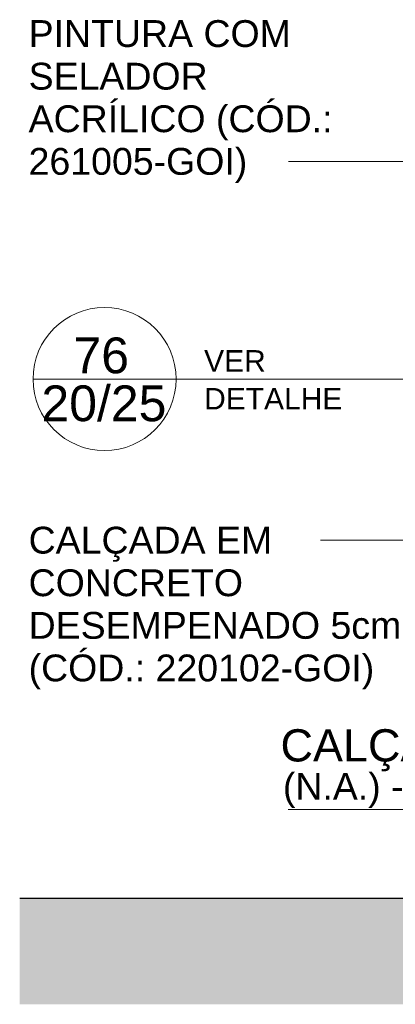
# Model space of a CAD drawing. Header units: metres. Extents: x 9.7 to 43.6, y -0.5 to 5.6.
# Tile 1 of 154: x 9.7 to 10.7, y -0.4 to 2.3. Entities that reach past the tile are written whole.
import ezdxf

# ---------------------------------------------------------------- set-up
doc = ezdxf.new("R2010")
doc.units = ezdxf.units.M
for name, color, linetype, lineweight in [('A-ANNO-SYMB', 7, 'Continuous', 9), ('C-TOPO', 7, 'Continuous', 5), ('G-ANNO-DIMS', 7, 'Continuous', 9), ('G-ANNO-TEXT', 7, 'Continuous', 9)]:
    doc.layers.add(name, color=color, linetype=linetype, lineweight=lineweight)
doc.styles.add('Arial', font='arial.ttf', dxfattribs={"height": 0.075})
doc.styles.add('Arial_1', font='arial.ttf', dxfattribs={"height": 0.09})
doc.styles.add('Arial_2', font='arial.ttf', dxfattribs={"height": 0.1})
doc.styles.add('Arial_3', font='arial.ttf', dxfattribs={"height": 0.06})

# ---------------------------------------------------------------- blocks, each defined once
blk = doc.blocks.new('Elevações de ponto - Cota de elevação - corte _N_O e N_A_-1979376-A')
at = {"layer": 'G-ANNO-DIMS'}
blk.add_hatch(color=256, dxfattribs=at).paths.add_polyline_path([(11.936, 0.0536), (11.8595, -0.02), (11.8595, 0.0536)])
for p, q in [((11.8595, -0.02), (11.8595, 0.23)), ((11.7909, 0.1786), (12.3887, 0.1786)), ((11.8595, -0.02), (11.7909, 0.0536)), ((11.7909, 0.0536), (11.936, 0.0536)), ((11.8595, 0.0536), (11.7909, 0.0536)), ((11.7909, 0.0536), (11.8595, -0.02)), ((11.8595, -0.02), (11.8595, 0.0536))]:
    blk.add_line(p, q, dxfattribs=at)
blk = doc.blocks.new('Corte - Simbolo - Detalhe-2105757-A')
at = {"layer": 'A-ANNO-SYMB'}
blk.add_line((9.6937, 1.3421), (10.0937, 1.3421), dxfattribs=at)
blk.add_circle((9.8937, 1.3421), 0.2, dxfattribs=at)

msp = doc.modelspace()

# ---------------------------------------------------------------- hatches: boundary and pattern name
at = {"layer": 'C-TOPO', "true_color": 0xd2e2c2}
msp.add_hatch(color=254, dxfattribs=at).paths.add_polyline_path([(17.8859, -0.4057), (18.235, -0.4057), (18.235, -0.1101), (18.225, -0.1101), (18.225, -0.19), (11.245, -0.19), (11.245, -0.1101), (9.6564, -0.1101), (9.6564, -0.4057), (17.2528, -0.4057)])

# ---------------------------------------------------------------- linework, layer by layer
at = {"layer": 'A-ANNO-SYMB'}
msp.add_line((10.9852, 1.3421), (10.0937, 1.3421), dxfattribs=at)
at = {"layer": 'C-TOPO', "lineweight": 25}
msp.add_line((11.245, -0.1101), (9.6564, -0.1101), dxfattribs=at)
at = {"layer": 'C-TOPO'}
msp.add_line((11.245, -0.1101), (9.6564, -0.1101), dxfattribs=at)
at = {"layer": 'G-ANNO-TEXT'}
for p, q in [((10.7706, 1.9505), (10.4081, 1.9505)), ((10.8532, 0.8917), (10.4974, 0.8917))]:
    msp.add_line(p, q, dxfattribs=at)

# ---------------------------------------------------------------- block references
at = {"layer": 'A-ANNO-SYMB'}
msp.add_blockref('Corte - Simbolo - Detalhe-2105757-A', (0, 0), dxfattribs=at)
at = {"layer": 'G-ANNO-DIMS', "extrusion": (0, 0, -1)}
msp.add_blockref('Elevações de ponto - Cota de elevação - corte _N_O e N_A_-1979376-A', (-22.7963, -0.04), dxfattribs=at)

# ---------------------------------------------------------------- texts
at = {"layer": 'A-ANNO-SYMB', "char_height": 0.1, "attachment_point": 1, "style": 'Arial_2'}
for s, insert, width in [('76', (9.8068, 1.4582), 0.192405), ('20/25', (9.7172, 1.3242), 0.432911)]:
    msp.add_mtext(s, dxfattribs=dict(at, insert=insert, width=width))
at = {"layer": 'G-ANNO-DIMS', "lineweight": 18, "insert": (10.3924, 0.2409), "char_height": 0.075, "width": 0.64642, "attachment_point": 1, "line_spacing_factor": 0.941778, "style": 'Arial'}
msp.add_mtext('(N.A.) -0,06', dxfattribs=at)
at = {"layer": 'G-ANNO-TEXT', "attachment_point": 1}
for s, insert, char_height, width, style in [('PINTURA COM ', (9.6814, 2.3452), 0.075, 0.929958, 'Arial'), ('SELADOR ', (9.6814, 2.2261), 0.075, 0.645358, 'Arial'), ('ACRÍLICO (CÓD.: ', (9.6814, 2.1071), 0.075, 1.07827, 'Arial'), ('261005-GOI)', (9.6814, 1.988), 0.075, 0.757595, 'Arial'), ('VER', (10.1721, 1.4228), 0.06, 0.220464, 'Arial_3'), ('DETALHE', (10.1721, 1.317), 0.06, 0.497046, 'Arial_3'), ('CALÇADA EM ', (9.6814, 0.9292), 0.075, 0.865822, 'Arial'), ('CONCRETO ', (9.6814, 0.8101), 0.075, 0.765612, 'Arial'), ('DESEMPENADO 5cm', (9.6814, 0.691), 0.075, 1.270675, 'Arial'), ('(CÓD.: 220102-GOI)', (9.6814, 0.572), 0.075, 1.194514, 'Arial'), ('CALÇADA', (10.3858, 0.3631), 0.09, 0.709493, 'Arial_1')]:
    msp.add_mtext(s, dxfattribs=dict(at, insert=insert, char_height=char_height, width=width, style=style))

doc.saveas('drawing.dxf')
